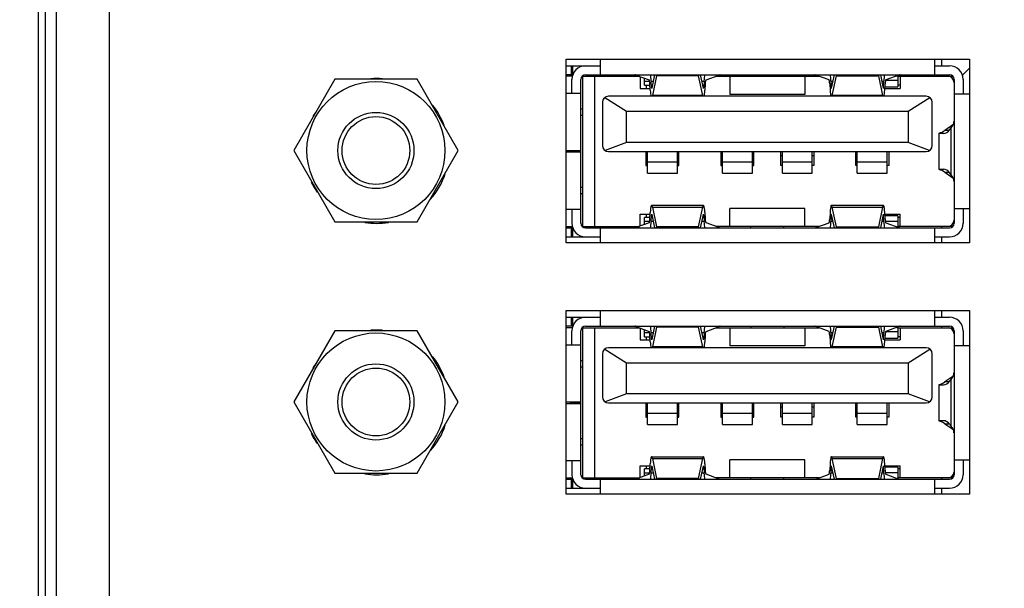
# Model space of a CAD drawing. Header units: inches. Extents: x 0 to 34, y 0 to 22.
# Tile 89 of 103: x 13.16 to 14.453, y 17.003 to 17.749. Entities that reach past the tile are written whole.
import ezdxf

# ---------------------------------------------------------------- set-up
doc = ezdxf.new("R2010")
doc.units = ezdxf.units.IN
doc.header["$LTSCALE"] = 1.87
doc.header["$MEASUREMENT"] = 0
doc.layers.get('0').update_dxf_attribs({"linetype": 'CONTINUOUS'})
for name, color, linetype in [('02___PRT_ALL_AXES', 7, 'CONTINUOUS'), ('COSMETIC', 7, 'CONTINUOUS'), ('DIMENSIONS', 7, 'CONTINUOUS'), ('THREAD', 7, 'CONTINUOUS')]:
    doc.layers.add(name, color=color, linetype=linetype)
doc.styles.get("Standard").update_dxf_attribs({"font": 'txt', "width": 0.8})
doc.dimstyles.new('DIMSTYLE_1', dxfattribs={"dimtxt": 0.125, "dimasz": 0.18, "dimexe": 0.125, "dimexo": 0.0625, "dimgap": 0.0625, "dimtad": 0, "dimtih": 1, "dimtoh": 1, "dimzin": 4, "dimdsep": 46, "dimtxsty": 'STANDARD', "dimblk": '_FILLED', "dimblk1": '_FILLED', "dimblk2": '_FILLED', "dimcen": 0.09, "dimadec": 0, "dimazin": 0, "dimtp": 0.01, "dimtm": 0.01, "dimtfac": 1, "dimtofl": 0, "dimtmove": 0, "dimatfit": 3, "dimldrblk": '_FILLED', "dimfxl": 1, "dimtolj": 1, "dimtzin": 4, "dimarcsym": 0})

# ---------------------------------------------------------------- blocks, each defined once
blk = doc.blocks.new('_FILLED')
at = {"color": 0, "linetype": 'BYBLOCK'}
blk.add_solid([(0, 0), (-1, 0.1736), (-1, -0.1736)], dxfattribs=at)
blk = doc.blocks.new('*D0')
at = {"layer": 'DIMENSIONS', "color": 2, "linetype": 'CONTINUOUS'}
for p, q in [((11.6046, 17.1166), (11.4871, 17.1166)), ((11.6046, 16.6144), (11.6046, 17.1166)), ((16.1544, 16.6144), (11.4796, 16.6144)), ((13.4197, 16.278), (11.4796, 16.278)), ((11.6046, 16.278), (11.6046, 15.918))]:
    blk.add_line(p, q, dxfattribs=at)
at = {"layer": 'DIMENSIONS', "color": 2, "linetype": 'CONTINUOUS', "xscale": 0.18, "yscale": 0.18, "zscale": 0.18}
for p, rotation in [((11.6046, 16.6144), 270), ((11.6046, 16.278), 90)]:
    blk.add_blockref('_FILLED', p, dxfattribs=dict(at, rotation=rotation))
at = {"layer": 'DIMENSIONS', "color": 2, "linetype": 'CONTINUOUS', "insert": (11.4246, 17.1791), "char_height": 0.125, "width": 0.925, "attachment_point": 3, "line_spacing_factor": 0.9}
blk.add_mtext('.34{\\Ftxt.shx;\\W1.000000;\\H0.125000; }[8.5]', dxfattribs=at)

msp = doc.modelspace()

# ---------------------------------------------------------------- linework, layer by layer
at = {"color": 3, "linetype": 'CONTINUOUS'}
for p, q in [((13.2781, 16.4175), (13.2781, 19.6068)), ((13.2081, 16.4872), (13.2081, 19.5372))]:
    msp.add_line(p, q, dxfattribs=at)
at = {"color": 7, "linetype": 'CONTINUOUS'}
for p, q in [((13.1843, 19.5708), (13.1843, 16.4535)), ((13.1939, 16.4535), (13.1939, 19.5708)), ((13.9228, 17.6765), (13.9228, 17.6971)), ((14.3618, 17.6971), (14.3618, 17.6765)), ((14.3708, 17.6971), (14.3708, 17.6883)), ((13.8778, 17.6883), (13.9228, 17.6883)), ((13.8844, 17.6883), (13.8844, 17.6765)), ((13.8866, 17.6771), (13.8866, 17.6883)), ((14.3618, 17.6883), (14.3815, 17.6883)), ((13.5739, 17.6707), (13.52, 17.5772)), ((13.6819, 17.6707), (13.5739, 17.6707)), ((13.7359, 17.5772), (13.6819, 17.6707)), ((13.8865, 17.6765), (13.8778, 17.6765)), ((13.8858, 17.6746), (13.8778, 17.6746)), ((13.8854, 17.6523), (13.8854, 17.6706)), ((13.8972, 17.4817), (13.8972, 17.6706)), ((13.8987, 17.6746), (13.9741, 17.6746)), ((13.8992, 17.6746), (13.8992, 17.4777)), ((13.9031, 17.6765), (14.3815, 17.6765)), ((13.9149, 17.6746), (13.9149, 17.4777)), ((13.9695, 17.6763), (13.9869, 17.6698)), ((13.9748, 17.6743), (13.9748, 17.6588)), ((13.9809, 17.6628), (13.9809, 17.6721)), ((13.9939, 17.6765), (13.9902, 17.6592)), ((13.9966, 17.6753), (13.9912, 17.6494)), ((13.9966, 17.6753), (13.9965, 17.6765)), ((14.0517, 17.6753), (13.9966, 17.6753)), ((14.0518, 17.6765), (14.0517, 17.6753)), ((14.0572, 17.6494), (14.0517, 17.6753)), ((14.0581, 17.6592), (14.0544, 17.6765)), ((14.0615, 17.6698), (14.0788, 17.6763)), ((14.0742, 17.6746), (14.2103, 17.6746)), ((14.0929, 17.6746), (14.0929, 17.6509)), ((14.1206, 17.6765), (14.1206, 17.6746)), ((14.1639, 17.6765), (14.1639, 17.6746)), ((14.1913, 17.6746), (14.1913, 17.6509)), ((14.2231, 17.6698), (14.2057, 17.6763)), ((14.2265, 17.6592), (14.2301, 17.6765)), ((14.2274, 17.6494), (14.2328, 17.6753)), ((14.2327, 17.6765), (14.2328, 17.6753)), ((14.2328, 17.6753), (14.2879, 17.6753)), ((14.2879, 17.6753), (14.288, 17.6765)), ((14.2879, 17.6753), (14.2934, 17.6494)), ((14.2907, 17.6765), (14.2943, 17.6592)), ((14.3135, 17.6692), (14.2973, 17.6692)), ((14.315, 17.6763), (14.2977, 17.6698)), ((14.312, 17.6751), (14.3135, 17.6751)), ((14.3135, 17.6757), (14.3135, 17.6608)), ((14.3135, 17.6746), (14.3859, 17.6746)), ((14.3165, 17.6746), (14.3165, 17.6588)), ((14.3708, 17.6765), (14.3708, 17.6746)), ((14.3874, 17.6706), (14.3874, 17.4817)), ((14.3992, 17.6706), (14.3992, 17.6515)), ((13.9748, 17.6588), (13.9881, 17.6588)), ((13.9875, 17.6679), (13.9809, 17.6679)), ((13.9809, 17.6628), (13.9879, 17.6628)), ((13.983, 17.6628), (13.983, 17.6588)), ((13.9883, 17.6563), (13.9878, 17.6645)), ((13.9898, 17.6601), (13.9894, 17.6684)), ((13.9894, 17.6684), (13.9922, 17.6684)), ((13.9905, 17.6601), (13.9898, 17.6601)), ((14.0562, 17.6684), (14.0589, 17.6684)), ((14.0585, 17.6601), (14.0579, 17.6601)), ((14.0589, 17.6684), (14.0585, 17.6601)), ((14.0605, 17.6645), (14.0601, 17.6563)), ((14.2241, 17.6645), (14.2245, 17.6563)), ((14.2256, 17.6684), (14.2261, 17.6601)), ((14.2256, 17.6684), (14.2284, 17.6684)), ((14.2267, 17.6601), (14.2261, 17.6601)), ((14.2924, 17.6684), (14.2951, 17.6684)), ((14.2947, 17.6601), (14.2941, 17.6601)), ((14.2947, 17.6601), (14.2951, 17.6684)), ((14.2963, 17.6563), (14.2967, 17.6645)), ((14.2964, 17.6588), (14.3165, 17.6588)), ((14.2965, 17.6608), (14.3135, 17.6608)), ((14.3165, 17.6628), (14.3135, 17.6628)), ((13.8778, 17.6523), (13.8972, 17.6523)), ((13.9284, 17.6466), (13.957, 17.6287)), ((14.3507, 17.6484), (13.9334, 17.6484)), ((14.0572, 17.6494), (13.9912, 17.6494)), ((14.1913, 17.6509), (14.0929, 17.6509)), ((14.2934, 17.6494), (14.2274, 17.6494)), ((14.3271, 17.6287), (14.3557, 17.6466)), ((14.3874, 17.6515), (14.4078, 17.6515)), ((13.8992, 17.6313), (13.8972, 17.6313)), ((13.9255, 17.6405), (13.9255, 17.5838)), ((14.3586, 17.5838), (14.3586, 17.6405)), ((13.8972, 17.6234), (13.8992, 17.6234)), ((13.957, 17.5878), (13.957, 17.6287)), ((13.957, 17.6287), (14.3271, 17.6287)), ((14.3271, 17.6287), (14.3271, 17.5878)), ((14.3858, 17.6108), (14.3754, 17.6037)), ((14.382, 17.6049), (14.3833, 17.6064)), ((14.3833, 17.6064), (14.3833, 17.5459)), ((14.3677, 17.5998), (14.3677, 17.6002)), ((14.3677, 17.5525), (14.3677, 17.5998)), ((14.3682, 17.5998), (14.3736, 17.5998)), ((14.3809, 17.6037), (14.3754, 17.6037)), ((13.957, 17.5878), (13.9291, 17.5773)), ((14.3271, 17.5878), (13.957, 17.5878)), ((14.3551, 17.5773), (14.3271, 17.5878)), ((13.52, 17.5772), (13.5739, 17.4837)), ((13.6819, 17.4837), (13.7359, 17.5772)), ((13.8972, 17.5769), (13.8778, 17.5769)), ((13.8778, 17.5754), (13.8972, 17.5754)), ((13.8834, 17.5754), (13.8834, 17.5769)), ((13.8854, 17.5754), (13.8854, 17.5769)), ((13.8854, 17.5755), (13.8972, 17.5755)), ((13.9334, 17.5759), (14.3507, 17.5759)), ((13.9826, 17.5759), (13.9826, 17.5574)), ((13.9846, 17.5702), (13.9826, 17.5702)), ((13.9846, 17.5477), (13.9846, 17.5759)), ((14.024, 17.5477), (14.024, 17.5759)), ((14.0259, 17.5702), (14.024, 17.5702)), ((14.0259, 17.5574), (14.0259, 17.5759)), ((14.0811, 17.5759), (14.0811, 17.5574)), ((14.083, 17.5702), (14.0811, 17.5702)), ((14.083, 17.5477), (14.083, 17.5759)), ((14.1224, 17.5477), (14.1224, 17.5759)), ((14.1244, 17.5702), (14.1224, 17.5702)), ((14.1244, 17.5574), (14.1244, 17.5759)), ((14.1598, 17.5574), (14.1598, 17.5759)), ((14.1618, 17.5702), (14.1598, 17.5702)), ((14.1618, 17.5477), (14.1618, 17.5759)), ((14.2011, 17.5477), (14.2011, 17.5759)), ((14.2031, 17.5702), (14.2011, 17.5702)), ((14.2031, 17.5759), (14.2031, 17.5574)), ((14.2582, 17.5574), (14.2582, 17.5759)), ((14.2602, 17.5702), (14.2582, 17.5702)), ((14.2602, 17.5477), (14.2602, 17.5759)), ((14.2996, 17.5477), (14.2996, 17.5759)), ((14.3015, 17.5759), (14.3015, 17.5574)), ((13.9826, 17.5574), (13.9846, 17.5574)), ((14.024, 17.5621), (13.9846, 17.5621)), ((14.024, 17.5574), (14.0259, 17.5574)), ((14.0811, 17.5574), (14.083, 17.5574)), ((14.1224, 17.5621), (14.083, 17.5621)), ((14.1224, 17.5574), (14.1244, 17.5574)), ((14.1618, 17.5574), (14.1598, 17.5574)), ((14.2011, 17.5621), (14.1618, 17.5621)), ((14.2031, 17.5574), (14.2011, 17.5574)), ((14.2602, 17.5574), (14.2582, 17.5574)), ((14.2996, 17.5621), (14.2602, 17.5621)), ((14.3015, 17.5574), (14.2996, 17.5574)), ((14.3677, 17.5521), (14.3677, 17.5524)), ((14.3736, 17.5525), (14.3682, 17.5525)), ((13.9846, 17.5477), (14.024, 17.5477)), ((14.083, 17.5477), (14.1224, 17.5477)), ((14.1618, 17.5477), (14.2011, 17.5477)), ((14.2602, 17.5477), (14.2996, 17.5477)), ((14.3754, 17.5486), (14.3858, 17.5415)), ((14.3754, 17.5486), (14.3809, 17.5486)), ((14.3833, 17.5459), (14.382, 17.5474)), ((13.8992, 17.5289), (13.8972, 17.5289)), ((13.8972, 17.521), (13.8992, 17.521)), ((13.9901, 17.5053), (14.0582, 17.5053)), ((13.9912, 17.5029), (13.9966, 17.4769)), ((13.9912, 17.5029), (14.0572, 17.5029)), ((14.0517, 17.4769), (14.0572, 17.5029)), ((14.0929, 17.4777), (14.0929, 17.5013)), ((14.1913, 17.5013), (14.0929, 17.5013)), ((14.1913, 17.4777), (14.1913, 17.5013)), ((14.2263, 17.5053), (14.2945, 17.5053)), ((14.2328, 17.4769), (14.2274, 17.5029)), ((14.2274, 17.5029), (14.2934, 17.5029)), ((14.2934, 17.5029), (14.2879, 17.4769)), ((14.4078, 17.5007), (14.3874, 17.5007)), ((14.3992, 17.5007), (14.3992, 17.4817)), ((13.8972, 17.5), (13.8778, 17.5)), ((13.8854, 17.5), (13.8854, 17.4817)), ((13.9748, 17.478), (13.9748, 17.4935)), ((13.9748, 17.4935), (13.9881, 17.4935)), ((13.9809, 17.4802), (13.9809, 17.4895)), ((13.9879, 17.4895), (13.9809, 17.4895)), ((13.983, 17.4935), (13.983, 17.4895)), ((13.9878, 17.4877), (13.9883, 17.496)), ((13.9894, 17.4839), (13.9898, 17.4921)), ((13.9898, 17.4921), (13.9905, 17.4921)), ((13.9902, 17.4931), (13.9939, 17.4757)), ((14.0544, 17.4757), (14.0581, 17.4931)), ((14.0579, 17.4921), (14.0585, 17.4921)), ((14.0585, 17.4921), (14.0589, 17.4839)), ((14.0601, 17.496), (14.0605, 17.4877)), ((14.2245, 17.496), (14.2241, 17.4877)), ((14.2261, 17.4921), (14.2256, 17.4839)), ((14.2261, 17.4921), (14.2267, 17.4921)), ((14.2301, 17.4757), (14.2265, 17.4931)), ((14.2943, 17.4931), (14.2907, 17.4757)), ((14.2941, 17.4921), (14.2947, 17.4921)), ((14.2951, 17.4839), (14.2947, 17.4921)), ((14.2967, 17.4877), (14.2963, 17.496)), ((14.2964, 17.4935), (14.3165, 17.4935)), ((14.3135, 17.4915), (14.2965, 17.4915)), ((14.3135, 17.4915), (14.3135, 17.4766)), ((14.3165, 17.4895), (14.3135, 17.4895)), ((14.3165, 17.4777), (14.3165, 17.4935)), ((13.5739, 17.4837), (13.6819, 17.4837)), ((13.8778, 17.4777), (13.8858, 17.4777)), ((13.8778, 17.4757), (13.8865, 17.4757)), ((13.8844, 17.4757), (13.8844, 17.4639)), ((13.8866, 17.4639), (13.8866, 17.4752)), ((13.8987, 17.4777), (13.9741, 17.4777)), ((13.9031, 17.4757), (14.3815, 17.4757)), ((13.9228, 17.4561), (13.9228, 17.4757)), ((13.9869, 17.4824), (13.9695, 17.476)), ((13.9809, 17.4843), (13.9875, 17.4843)), ((13.9922, 17.4839), (13.9894, 17.4839)), ((13.9965, 17.4757), (13.9966, 17.4769)), ((14.0517, 17.4769), (13.9966, 17.4769)), ((14.0517, 17.4769), (14.0518, 17.4757)), ((14.0589, 17.4839), (14.0562, 17.4839)), ((14.0788, 17.476), (14.0615, 17.4824)), ((14.2103, 17.4777), (14.0742, 17.4777)), ((14.1206, 17.4757), (14.1206, 17.4777)), ((14.1639, 17.4757), (14.1639, 17.4777)), ((14.2057, 17.476), (14.2231, 17.4824)), ((14.2284, 17.4839), (14.2256, 17.4839)), ((14.2328, 17.4769), (14.2327, 17.4757)), ((14.2328, 17.4769), (14.2879, 17.4769)), ((14.288, 17.4757), (14.2879, 17.4769)), ((14.2951, 17.4839), (14.2924, 17.4839)), ((14.297, 17.4846), (14.3135, 17.4846)), ((14.2977, 17.4824), (14.315, 17.476)), ((14.3135, 17.4769), (14.3127, 17.4769)), ((14.3859, 17.4777), (14.3135, 17.4777)), ((14.3618, 17.4757), (14.3618, 17.4561)), ((14.3708, 17.4777), (14.3708, 17.4757)), ((13.8778, 17.4639), (13.9228, 17.4639)), ((14.3618, 17.4639), (14.3815, 17.4639)), ((14.3708, 17.4639), (14.3708, 17.4561)), ((13.8778, 17.3583), (13.9228, 17.3583)), ((13.8844, 17.3583), (13.8844, 17.3465)), ((13.8866, 17.3471), (13.8866, 17.3583)), ((13.9228, 17.3465), (13.9228, 17.3671)), ((14.3618, 17.3671), (14.3618, 17.3465)), ((14.3618, 17.3583), (14.3815, 17.3583)), ((14.3708, 17.3671), (14.3708, 17.3583)), ((13.8865, 17.3465), (13.8778, 17.3465)), ((13.9031, 17.3465), (14.3815, 17.3465)), ((13.9695, 17.3463), (13.9869, 17.3398)), ((13.9939, 17.3465), (13.9902, 17.3292)), ((13.9966, 17.3453), (13.9965, 17.3465)), ((14.0518, 17.3465), (14.0517, 17.3453)), ((14.0581, 17.3292), (14.0544, 17.3465)), ((14.0615, 17.3398), (14.0788, 17.3463)), ((14.1206, 17.3465), (14.1206, 17.3446)), ((14.1639, 17.3465), (14.1639, 17.3446)), ((14.2231, 17.3398), (14.2057, 17.3463)), ((14.2265, 17.3292), (14.2301, 17.3465)), ((14.2327, 17.3465), (14.2328, 17.3453)), ((14.2879, 17.3453), (14.288, 17.3465)), ((14.2907, 17.3465), (14.2943, 17.3292)), ((14.315, 17.3463), (14.2977, 17.3398)), ((14.3135, 17.3457), (14.3135, 17.3308)), ((14.3708, 17.3465), (14.3708, 17.3446)), ((13.5739, 17.3407), (13.52, 17.2472)), ((13.6819, 17.3407), (13.5739, 17.3407)), ((13.7359, 17.2472), (13.6819, 17.3407)), ((13.8858, 17.3446), (13.8778, 17.3446)), ((13.8854, 17.3223), (13.8854, 17.3406)), ((13.8972, 17.1517), (13.8972, 17.3406)), ((13.8987, 17.3446), (13.9741, 17.3446)), ((13.8992, 17.3446), (13.8992, 17.1477)), ((13.9149, 17.3446), (13.9149, 17.1477)), ((13.9748, 17.3443), (13.9748, 17.3288)), ((13.9809, 17.3328), (13.9809, 17.3421)), ((13.9875, 17.3379), (13.9809, 17.3379)), ((13.9809, 17.3328), (13.9879, 17.3328)), ((13.983, 17.3328), (13.983, 17.3288)), ((13.9883, 17.3263), (13.9878, 17.3345)), ((13.9898, 17.3301), (13.9894, 17.3384)), ((13.9894, 17.3384), (13.9922, 17.3384)), ((13.9966, 17.3453), (13.9912, 17.3194)), ((14.0517, 17.3453), (13.9966, 17.3453)), ((14.0572, 17.3194), (14.0517, 17.3453)), ((14.0562, 17.3384), (14.0589, 17.3384)), ((14.0589, 17.3384), (14.0585, 17.3301)), ((14.0605, 17.3345), (14.0601, 17.3263)), ((14.0742, 17.3446), (14.2103, 17.3446)), ((14.0929, 17.3446), (14.0929, 17.3209)), ((14.1913, 17.3446), (14.1913, 17.3209)), ((14.2241, 17.3345), (14.2245, 17.3263)), ((14.2256, 17.3384), (14.2261, 17.3301)), ((14.2256, 17.3384), (14.2284, 17.3384)), ((14.2274, 17.3194), (14.2328, 17.3453)), ((14.2328, 17.3453), (14.2879, 17.3453)), ((14.2879, 17.3453), (14.2934, 17.3194)), ((14.2924, 17.3384), (14.2951, 17.3384)), ((14.2947, 17.3301), (14.2951, 17.3384)), ((14.2963, 17.3263), (14.2967, 17.3345)), ((14.3135, 17.3392), (14.2973, 17.3392)), ((14.312, 17.3451), (14.3135, 17.3451)), ((14.3135, 17.3446), (14.3859, 17.3446)), ((14.3165, 17.3328), (14.3135, 17.3328)), ((14.3165, 17.3446), (14.3165, 17.3288)), ((14.3874, 17.3406), (14.3874, 17.1517)), ((14.3992, 17.3406), (14.3992, 17.3215)), ((13.8778, 17.3223), (13.8972, 17.3223)), ((13.9748, 17.3288), (13.9881, 17.3288)), ((13.9905, 17.3301), (13.9898, 17.3301)), ((14.0585, 17.3301), (14.0579, 17.3301)), ((14.1913, 17.3209), (14.0929, 17.3209)), ((14.2267, 17.3301), (14.2261, 17.3301)), ((14.2947, 17.3301), (14.2941, 17.3301)), ((14.2964, 17.3288), (14.3165, 17.3288)), ((14.2965, 17.3308), (14.3135, 17.3308)), ((14.3874, 17.3215), (14.4078, 17.3215)), ((13.9255, 17.3105), (13.9255, 17.2538)), ((13.9284, 17.3166), (13.957, 17.2987)), ((14.3507, 17.3184), (13.9334, 17.3184)), ((14.0572, 17.3194), (13.9912, 17.3194)), ((14.2934, 17.3194), (14.2274, 17.3194)), ((14.3271, 17.2987), (14.3557, 17.3166)), ((14.3586, 17.2538), (14.3586, 17.3105)), ((13.8992, 17.3013), (13.8972, 17.3013)), ((13.957, 17.2578), (13.957, 17.2987)), ((13.957, 17.2987), (14.3271, 17.2987)), ((14.3271, 17.2987), (14.3271, 17.2578)), ((13.8972, 17.2934), (13.8992, 17.2934)), ((14.3858, 17.2808), (14.3754, 17.2737)), ((14.3677, 17.2698), (14.3677, 17.2702)), ((14.3677, 17.2225), (14.3677, 17.2698)), ((14.3682, 17.2698), (14.3736, 17.2698)), ((14.3809, 17.2737), (14.3754, 17.2737)), ((14.382, 17.2749), (14.3833, 17.2764)), ((14.3833, 17.2764), (14.3833, 17.2159)), ((13.957, 17.2578), (13.9291, 17.2473)), ((14.3271, 17.2578), (13.957, 17.2578)), ((14.3551, 17.2473), (14.3271, 17.2578)), ((13.52, 17.2472), (13.5739, 17.1537)), ((13.6819, 17.1537), (13.7359, 17.2472)), ((13.8972, 17.2469), (13.8778, 17.2469)), ((13.8778, 17.2454), (13.8972, 17.2454)), ((13.8834, 17.2454), (13.8834, 17.2469)), ((13.8854, 17.2454), (13.8854, 17.2469)), ((13.8854, 17.2455), (13.8972, 17.2455)), ((13.9334, 17.2459), (14.3507, 17.2459)), ((13.9826, 17.2459), (13.9826, 17.2274)), ((13.9846, 17.2177), (13.9846, 17.2459)), ((14.024, 17.2177), (14.024, 17.2459)), ((14.0259, 17.2274), (14.0259, 17.2459)), ((14.0811, 17.2459), (14.0811, 17.2274)), ((14.083, 17.2177), (14.083, 17.2459)), ((14.1224, 17.2177), (14.1224, 17.2459)), ((14.1244, 17.2274), (14.1244, 17.2459)), ((14.1598, 17.2274), (14.1598, 17.2459)), ((14.1618, 17.2177), (14.1618, 17.2459)), ((14.2011, 17.2177), (14.2011, 17.2459)), ((14.2031, 17.2459), (14.2031, 17.2274)), ((14.2582, 17.2274), (14.2582, 17.2459)), ((14.2602, 17.2177), (14.2602, 17.2459)), ((14.2996, 17.2177), (14.2996, 17.2459)), ((14.3015, 17.2459), (14.3015, 17.2274)), ((13.9846, 17.2402), (13.9826, 17.2402)), ((14.024, 17.2321), (13.9846, 17.2321)), ((14.0259, 17.2402), (14.024, 17.2402)), ((14.083, 17.2402), (14.0811, 17.2402)), ((14.1224, 17.2321), (14.083, 17.2321)), ((14.1244, 17.2402), (14.1224, 17.2402)), ((14.1618, 17.2402), (14.1598, 17.2402)), ((14.2011, 17.2321), (14.1618, 17.2321)), ((14.2031, 17.2402), (14.2011, 17.2402)), ((14.2602, 17.2402), (14.2582, 17.2402)), ((14.2996, 17.2321), (14.2602, 17.2321)), ((13.9826, 17.2274), (13.9846, 17.2274)), ((13.9846, 17.2177), (14.024, 17.2177)), ((14.024, 17.2274), (14.0259, 17.2274)), ((14.0811, 17.2274), (14.083, 17.2274)), ((14.083, 17.2177), (14.1224, 17.2177)), ((14.1224, 17.2274), (14.1244, 17.2274)), ((14.1618, 17.2274), (14.1598, 17.2274)), ((14.1618, 17.2177), (14.2011, 17.2177)), ((14.2031, 17.2274), (14.2011, 17.2274)), ((14.2602, 17.2274), (14.2582, 17.2274)), ((14.2602, 17.2177), (14.2996, 17.2177)), ((14.3015, 17.2274), (14.2996, 17.2274)), ((14.3677, 17.2221), (14.3677, 17.2224)), ((14.3736, 17.2225), (14.3682, 17.2225)), ((14.3754, 17.2186), (14.3858, 17.2115)), ((14.3754, 17.2186), (14.3809, 17.2186)), ((14.3833, 17.2159), (14.382, 17.2174)), ((13.8992, 17.1989), (13.8972, 17.1989)), ((13.8972, 17.191), (13.8992, 17.191)), ((13.8972, 17.17), (13.8778, 17.17)), ((13.8854, 17.17), (13.8854, 17.1517)), ((13.9878, 17.1577), (13.9883, 17.166)), ((13.9901, 17.1753), (14.0582, 17.1753)), ((13.9912, 17.1729), (13.9966, 17.1469)), ((13.9912, 17.1729), (14.0572, 17.1729)), ((14.0517, 17.1469), (14.0572, 17.1729)), ((14.0601, 17.166), (14.0605, 17.1577)), ((14.0929, 17.1477), (14.0929, 17.1713)), ((14.1913, 17.1713), (14.0929, 17.1713)), ((14.1913, 17.1477), (14.1913, 17.1713)), ((14.2245, 17.166), (14.2241, 17.1577)), ((14.2263, 17.1753), (14.2945, 17.1753)), ((14.2328, 17.1469), (14.2274, 17.1729)), ((14.2274, 17.1729), (14.2934, 17.1729)), ((14.2934, 17.1729), (14.2879, 17.1469)), ((14.2967, 17.1577), (14.2963, 17.166)), ((14.4078, 17.1707), (14.3874, 17.1707)), ((14.3992, 17.1707), (14.3992, 17.1517)), ((13.5739, 17.1537), (13.6819, 17.1537)), ((13.9869, 17.1524), (13.9695, 17.146)), ((13.9748, 17.148), (13.9748, 17.1635)), ((13.9748, 17.1635), (13.9881, 17.1635)), ((13.9809, 17.1502), (13.9809, 17.1595)), ((13.9879, 17.1595), (13.9809, 17.1595)), ((13.9809, 17.1543), (13.9875, 17.1543)), ((13.983, 17.1635), (13.983, 17.1595)), ((13.9894, 17.1539), (13.9898, 17.1621)), ((13.9922, 17.1539), (13.9894, 17.1539)), ((13.9898, 17.1621), (13.9905, 17.1621)), ((13.9902, 17.1631), (13.9939, 17.1457)), ((14.0544, 17.1457), (14.0581, 17.1631)), ((14.0589, 17.1539), (14.0562, 17.1539)), ((14.0579, 17.1621), (14.0585, 17.1621)), ((14.0585, 17.1621), (14.0589, 17.1539)), ((14.0788, 17.146), (14.0615, 17.1524)), ((14.2057, 17.146), (14.2231, 17.1524)), ((14.2261, 17.1621), (14.2256, 17.1539)), ((14.2284, 17.1539), (14.2256, 17.1539)), ((14.2261, 17.1621), (14.2267, 17.1621)), ((14.2301, 17.1457), (14.2265, 17.1631)), ((14.2943, 17.1631), (14.2907, 17.1457)), ((14.2951, 17.1539), (14.2924, 17.1539)), ((14.2941, 17.1621), (14.2947, 17.1621)), ((14.2951, 17.1539), (14.2947, 17.1621)), ((14.2964, 17.1635), (14.3165, 17.1635)), ((14.3135, 17.1615), (14.2965, 17.1615)), ((14.297, 17.1546), (14.3135, 17.1546)), ((14.2977, 17.1524), (14.315, 17.146)), ((14.3135, 17.1615), (14.3135, 17.1466)), ((14.3165, 17.1595), (14.3135, 17.1595)), ((14.3165, 17.1477), (14.3165, 17.1635)), ((13.8778, 17.1477), (13.8858, 17.1477)), ((13.8778, 17.1457), (13.8865, 17.1457)), ((13.8844, 17.1457), (13.8844, 17.1339)), ((13.8866, 17.1339), (13.8866, 17.1452)), ((13.8987, 17.1477), (13.9741, 17.1477)), ((13.9031, 17.1457), (14.3815, 17.1457)), ((13.9228, 17.1261), (13.9228, 17.1457)), ((13.9965, 17.1457), (13.9966, 17.1469)), ((14.0517, 17.1469), (13.9966, 17.1469)), ((14.0517, 17.1469), (14.0518, 17.1457)), ((14.2103, 17.1477), (14.0742, 17.1477)), ((14.1206, 17.1457), (14.1206, 17.1477)), ((14.1639, 17.1457), (14.1639, 17.1477)), ((14.2328, 17.1469), (14.2327, 17.1457)), ((14.2328, 17.1469), (14.2879, 17.1469)), ((14.288, 17.1457), (14.2879, 17.1469)), ((14.3135, 17.1469), (14.3127, 17.1469)), ((14.3859, 17.1477), (14.3135, 17.1477)), ((14.3618, 17.1457), (14.3618, 17.1261)), ((14.3708, 17.1477), (14.3708, 17.1457)), ((13.8778, 17.1339), (13.9228, 17.1339)), ((14.3618, 17.1339), (14.3815, 17.1339)), ((14.3708, 17.1339), (14.3708, 17.1261))]:
    msp.add_line(p, q, dxfattribs=at)
for centre in [(13.6279, 17.5772), (13.6279, 17.2472)]:
    msp.add_circle(centre, 0.0906, dxfattribs=at)
for centre, radius, start, end in [((13.9031, 17.6706), 0.0177, 90, 180), ((14.3815, 17.6706), 0.0177, 0, 90), ((13.9031, 17.6706), 0.00591, 90, 180), ((14.3795, 17.6667), 0.00787, 0, 90), ((14.3815, 17.6706), 0.00591, 0, 90), ((13.9334, 17.6405), 0.00787, 90, 180), ((14.3507, 17.6405), 0.00787, 0, 90), ((13.9334, 17.5838), 0.00787, 180, 270), ((14.3507, 17.5838), 0.00787, 270, 360), ((13.9031, 17.4817), 0.0177, 180, 270), ((13.9031, 17.4817), 0.00591, 180, 270), ((14.3795, 17.4856), 0.00787, 270, 360), ((14.3815, 17.4817), 0.0177, 270, 360), ((14.3815, 17.4817), 0.00591, 270, 360), ((13.9031, 17.3406), 0.0177, 90, 180), ((14.3815, 17.3406), 0.0177, 0, 90), ((13.9031, 17.3406), 0.00591, 90, 180), ((14.3815, 17.3406), 0.00591, 0, 90), ((14.3795, 17.3367), 0.00787, 0, 90), ((13.9334, 17.3105), 0.00787, 90, 180), ((14.3507, 17.3105), 0.00787, 0, 90), ((13.9334, 17.2538), 0.00787, 180, 270), ((14.3507, 17.2538), 0.00787, 270, 360), ((13.9031, 17.1517), 0.0177, 180, 270), ((13.9031, 17.1517), 0.00591, 180, 270), ((14.3795, 17.1556), 0.00787, 270, 360), ((14.3815, 17.1517), 0.0177, 270, 360), ((14.3815, 17.1517), 0.00591, 270, 360)]:
    msp.add_arc(centre, radius, start, end, dxfattribs=at)
for centre, major_axis, ratio, start_param, end_param in [((13.9681, 17.4797), (0, 0.1969), 0.141378, -0.05236, 0), ((13.9868, 17.662), (0, 0.00787), 0.141378, -1.239184, -0.05236), ((13.9868, 17.662), (0, 0.0197), 0.141378, -1.239184, -0.733099), ((14.0615, 17.662), (0, 0.0197), 0.141378, 0.733098, 1.239184), ((14.0615, 17.662), (0, 0.00787), 0.141378, 0.05236, 1.239184), ((14.0803, 17.4797), (0, 0.1969), 0.141378, 0, 0.05236), ((14.2043, 17.4797), (0, 0.1969), 0.141378, -0.05236, 0), ((14.223, 17.662), (0, 0.00787), 0.141378, -1.239184, -0.05236), ((14.223, 17.662), (0, 0.0197), 0.141378, -1.239184, -0.733099), ((14.2978, 17.662), (0, 0.0197), 0.141378, 0.733099, 1.239184), ((14.2978, 17.662), (0, 0.00787), 0.141378, 0.05236, 1.239184), ((14.3165, 17.4797), (0, 0.1969), 0.141378, 0, 0.05236), ((13.9901, 17.6608), (0, 0.0138), 0.141378, -4.380776, -3.592619), ((13.9901, 17.6608), (0, 0.00197), 0.141378, -4.380776, -3.141593), ((14.0582, 17.6608), (0, 0.00197), 0.141378, -3.141593, -1.902409), ((14.0582, 17.6608), (0, 0.0138), 0.141378, -2.690566, -1.902409), ((14.2263, 17.6608), (0, 0.0138), 0.141378, -4.380776, -3.592619), ((14.2263, 17.6608), (0, 0.00197), 0.141378, -4.380776, -3.141593), ((14.2945, 17.6608), (0, 0.00197), 0.141378, -3.141593, -1.902409), ((14.2945, 17.6608), (0, 0.0138), 0.141378, -2.690566, -1.902409), ((13.9901, 17.6608), (0, 0.0138), 0.141378, -2.690566, -2.548181), ((14.0582, 17.6608), (0, 0.0138), 0.141378, -3.735005, -3.592619), ((14.2263, 17.6608), (0, 0.0138), 0.141378, -2.690566, -2.548181), ((14.2945, 17.6608), (0, 0.0138), 0.141378, -3.735005, -3.592619), ((14.3736, 17.7966), (0, 0.1969), 0.188679, -3.141593, -2.913569), ((14.1511, 17.6165), (0.2362, 0), 0.23206, -0.186487, -0.018516), ((14.348, 17.6131), (0.0394, 0), 0.202398, -0.286051, -0.247527), ((14.3639, 17.7966), (0, 0.1969), 0.294118, -3.076101, -2.941893), ((14.3682, 17.7966), (0, 0.1969), 0.188679, -3.157038, -3.141593), ((14.3682, 17.3557), (0, 0.1969), 0.188679, 0, 0.015445), ((14.3736, 17.3557), (0, 0.1969), 0.188679, -0.228024, 0), ((14.3639, 17.3557), (0, 0.1969), 0.294118, -0.1997, -0.065491), ((14.1511, 17.5358), (0.2362, 0), 0.23206, 0.018516, 0.186487), ((14.348, 17.5392), (0.0394, 0), 0.202398, 0.247527, 0.286051), ((13.9901, 17.4915), (0, 0.0138), 0.141378, -0.593412, 1.239184), ((14.0582, 17.4915), (0, 0.0138), 0.141378, 5.044002, 6.876597), ((14.2263, 17.4915), (0, 0.0138), 0.141378, -0.593412, 1.239184), ((14.2945, 17.4915), (0, 0.0138), 0.141378, 5.044002, 6.876597), ((13.9868, 17.4903), (0, 0.00787), 0.141378, -3.089233, -1.902409), ((13.9901, 17.4915), (0, 0.00197), 0.141378, 0, 1.239184), ((14.0582, 17.4915), (0, 0.00197), 0.141378, -1.239184, 0), ((14.0615, 17.4903), (0, 0.00787), 0.141378, -4.380776, -3.193953), ((14.223, 17.4903), (0, 0.00787), 0.141378, -3.089233, -1.902409), ((14.2263, 17.4915), (0, 0.00197), 0.141378, 0, 1.239184), ((14.2945, 17.4915), (0, 0.00197), 0.141378, -1.239184, 0), ((14.2978, 17.4903), (0, 0.00787), 0.141378, -4.380776, -3.193953), ((13.9681, 17.6726), (0, 0.1969), 0.141378, -3.141593, -3.089233), ((13.9868, 17.4903), (0, 0.0197), 0.141378, -2.408494, -1.902409), ((14.0615, 17.4903), (0, 0.0197), 0.141378, -4.380776, -3.874691), ((14.0803, 17.6726), (0, 0.1969), 0.141378, -3.193953, -3.141593), ((14.2043, 17.6726), (0, 0.1969), 0.141378, -3.141593, -3.089233), ((14.223, 17.4903), (0, 0.0197), 0.141378, -2.408493, -1.902409), ((14.2978, 17.4903), (0, 0.0197), 0.141378, -4.380776, -3.874692), ((14.3165, 17.6726), (0, 0.1969), 0.141378, -3.193953, -3.141593), ((13.9681, 17.1497), (0, 0.1969), 0.141378, -0.05236, 0), ((13.9868, 17.332), (0, 0.0197), 0.141378, -1.239184, -0.733099), ((14.0615, 17.332), (0, 0.0197), 0.141378, 0.733098, 1.239184), ((14.0803, 17.1497), (0, 0.1969), 0.141378, 0, 0.05236), ((14.2043, 17.1497), (0, 0.1969), 0.141378, -0.05236, 0), ((14.223, 17.332), (0, 0.0197), 0.141378, -1.239184, -0.733099), ((14.2978, 17.332), (0, 0.0197), 0.141378, 0.733099, 1.239184), ((14.3165, 17.1497), (0, 0.1969), 0.141378, 0, 0.05236), ((13.9868, 17.332), (0, 0.00787), 0.141378, -1.239184, -0.05236), ((14.0615, 17.332), (0, 0.00787), 0.141378, 0.05236, 1.239184), ((14.223, 17.332), (0, 0.00787), 0.141378, -1.239184, -0.05236), ((14.2978, 17.332), (0, 0.00787), 0.141378, 0.05236, 1.239184), ((13.9901, 17.3308), (0, 0.0138), 0.141378, -4.380776, -3.592619), ((13.9901, 17.3308), (0, 0.00197), 0.141378, -4.380776, -3.141593), ((14.0582, 17.3308), (0, 0.00197), 0.141378, -3.141593, -1.902409), ((14.0582, 17.3308), (0, 0.0138), 0.141378, -2.690566, -1.902409), ((14.2263, 17.3308), (0, 0.0138), 0.141378, -4.380776, -3.592619), ((14.2263, 17.3308), (0, 0.00197), 0.141378, -4.380776, -3.141593), ((14.2945, 17.3308), (0, 0.00197), 0.141378, -3.141593, -1.902409), ((14.2945, 17.3308), (0, 0.0138), 0.141378, -2.690566, -1.902409), ((13.9901, 17.3308), (0, 0.0138), 0.141378, -2.690566, -2.548181), ((14.0582, 17.3308), (0, 0.0138), 0.141378, -3.735005, -3.592619), ((14.2263, 17.3308), (0, 0.0138), 0.141378, -2.690566, -2.548181), ((14.2945, 17.3308), (0, 0.0138), 0.141378, -3.735005, -3.592619), ((14.1511, 17.2865), (0.2362, 0), 0.23206, -0.186487, -0.018516), ((14.348, 17.2831), (0.0394, 0), 0.202398, -0.286051, -0.247527), ((14.3639, 17.4666), (0, 0.1969), 0.294118, -3.076101, -2.941893), ((14.3682, 17.4666), (0, 0.1969), 0.188679, -3.157038, -3.141593), ((14.3736, 17.4666), (0, 0.1969), 0.188679, -3.141593, -2.913569), ((14.3682, 17.0257), (0, 0.1969), 0.188679, 0, 0.015445), ((14.3639, 17.0257), (0, 0.1969), 0.294118, -0.1997, -0.065491), ((14.3736, 17.0257), (0, 0.1969), 0.188679, -0.228024, 0), ((14.1511, 17.2058), (0.2362, 0), 0.23206, 0.018516, 0.186487), ((14.348, 17.2092), (0.0394, 0), 0.202398, 0.247527, 0.286051), ((13.9901, 17.1615), (0, 0.0138), 0.141378, -0.593412, 1.239184), ((14.0582, 17.1615), (0, 0.0138), 0.141378, 5.044002, 6.876597), ((14.2263, 17.1615), (0, 0.0138), 0.141378, -0.593412, 1.239184), ((14.2945, 17.1615), (0, 0.0138), 0.141378, 5.044002, 6.876597), ((13.9868, 17.1603), (0, 0.00787), 0.141378, -3.089233, -1.902409), ((13.9868, 17.1603), (0, 0.0197), 0.141378, -2.408494, -1.902409), ((13.9901, 17.1615), (0, 0.00197), 0.141378, 0, 1.239184), ((14.0582, 17.1615), (0, 0.00197), 0.141378, -1.239184, 0), ((14.0615, 17.1603), (0, 0.0197), 0.141378, -4.380776, -3.874691), ((14.0615, 17.1603), (0, 0.00787), 0.141378, -4.380776, -3.193953), ((14.223, 17.1603), (0, 0.00787), 0.141378, -3.089233, -1.902409), ((14.223, 17.1603), (0, 0.0197), 0.141378, -2.408493, -1.902409), ((14.2263, 17.1615), (0, 0.00197), 0.141378, 0, 1.239184), ((14.2945, 17.1615), (0, 0.00197), 0.141378, -1.239184, 0), ((14.2978, 17.1603), (0, 0.0197), 0.141378, -4.380776, -3.874692), ((14.2978, 17.1603), (0, 0.00787), 0.141378, -4.380776, -3.193953), ((13.9681, 17.3426), (0, 0.1969), 0.141378, -3.141593, -3.089233), ((14.0803, 17.3426), (0, 0.1969), 0.141378, -3.193953, -3.141593), ((14.2043, 17.3426), (0, 0.1969), 0.141378, -3.141593, -3.089233), ((14.3165, 17.3426), (0, 0.1969), 0.141378, -3.193953, -3.141593)]:
    msp.add_ellipse(centre, major_axis=major_axis, ratio=ratio, start_param=start_param, end_param=end_param, dxfattribs=at)
at = {"layer": '02___PRT_ALL_AXES', "color": 3, "linetype": 'CONTINUOUS'}
for p, q in [((13.8778, 17.4561), (13.8778, 17.6971)), ((13.8778, 17.6971), (14.4078, 17.6971)), ((14.4078, 17.6971), (14.4078, 17.4561)), ((14.4078, 17.4561), (13.8778, 17.4561)), ((13.8778, 17.1261), (13.8778, 17.3671)), ((13.8778, 17.3671), (14.4078, 17.3671)), ((14.4078, 17.3671), (14.4078, 17.1261)), ((14.4078, 17.1261), (13.8778, 17.1261))]:
    msp.add_line(p, q, dxfattribs=at)
for centre, start, end in [((13.6288, 17.5766), 85.4999, 94.5001), ((13.6288, 17.5766), 20.6987, 39.3013), ((13.6288, 17.5766), 147.8414, 152.1586), ((13.6288, 17.5766), 318.2556, 341.7444), ((13.6288, 17.5766), 205.4042, 214.5958), ((13.6288, 17.5766), 260.6028, 279.3972), ((13.6288, 17.2466), 85.4999, 94.5001), ((13.6288, 17.2466), 20.6987, 39.3013), ((13.6288, 17.2466), 147.8414, 152.1586), ((13.6288, 17.2466), 318.2556, 341.7444), ((13.6288, 17.2466), 205.4042, 214.5958), ((13.6288, 17.2466), 260.6028, 279.3972)]:
    msp.add_arc(centre, 0.095, start, end, dxfattribs=at)
at = {"layer": 'COSMETIC', "color": 4, "linetype": 'CONTINUOUS'}
for p, q in [((14.3708, 17.6971), (14.3708, 17.6883)), ((14.3708, 17.6765), (14.3708, 17.6746)), ((14.3708, 17.4777), (14.3708, 17.4757)), ((14.3708, 17.4639), (14.3708, 17.4561)), ((14.3708, 17.3671), (14.3708, 17.3583)), ((14.3708, 17.3465), (14.3708, 17.3446)), ((14.3708, 17.1477), (14.3708, 17.1457)), ((14.3708, 17.1339), (14.3708, 17.1261))]:
    msp.add_line(p, q, dxfattribs=at)
at = {"layer": 'COSMETIC', "color": 2, "linetype": 'CONTINUOUS'}
msp.add_line((14.3983, 17.676), (14.4078, 17.6855), dxfattribs=at)
at = {"layer": 'THREAD', "color": 7, "linetype": 'CONTINUOUS'}
for centre, radius in [((13.6279, 17.5772), 0.05), ((13.6279, 17.5772), 0.0445), ((13.6279, 17.2472), 0.05), ((13.6279, 17.2472), 0.0445)]:
    msp.add_circle(centre, radius, dxfattribs=at)

# ---------------------------------------------------------------- dimensions: what is measured, and where the dimension line sits
at = {"layer": 'DIMENSIONS', "color": 2, "linetype": 'CONTINUOUS'}
dim = msp.add_linear_dim(base=(11.6046, 16.278), p1=(16.2169, 16.6144), p2=(13.4822, 16.278), angle=270, dimstyle='DIMSTYLE_1', dxfattribs=at)
dim.commit()
dim.dimension.update_dxf_attribs({"geometry": '*D0', "text_midpoint": (10.9621, 17.1166), "dimtype": 160})

doc.saveas('drawing.dxf')
